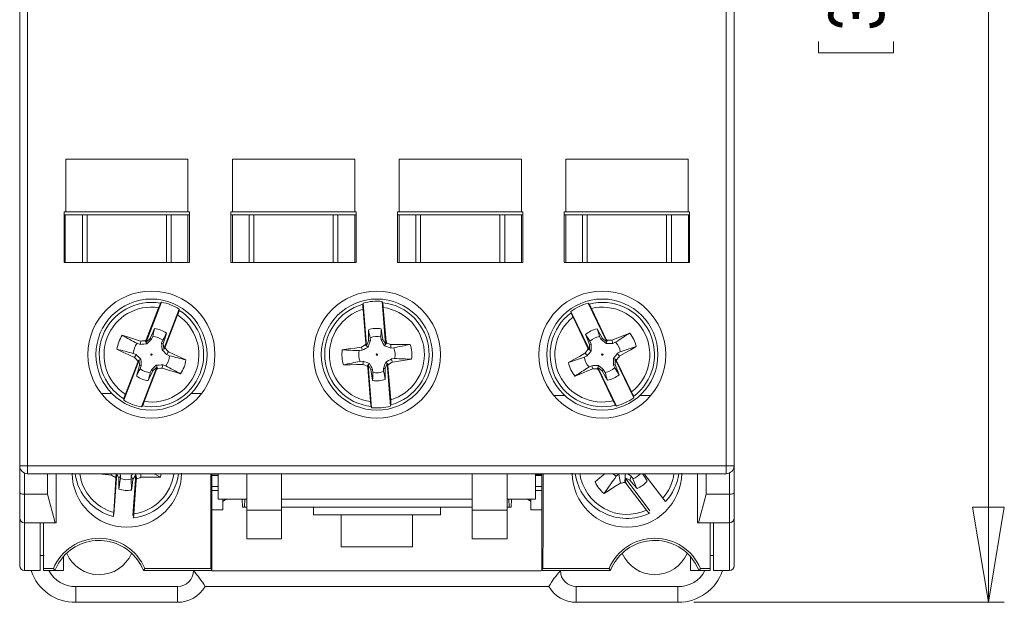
# Model space of a CAD drawing. Header units: millimetres. Extents: x 0 to 420, y 0 to 297.
# Tile 3 of 10: x 63 to 125, y 172 to 209. Entities that reach past the tile are written whole.
import ezdxf

# ---------------------------------------------------------------- set-up
doc = ezdxf.new("R2010")
doc.units = ezdxf.units.MM
doc.styles.add('SLDTEXTSTYLE3', font='TXT', dxfattribs={"width": 0.75})
doc.dimstyles.new('SLDDIMSTYLE0', dxfattribs={"dimtxt": 3.5, "dimasz": 6, "dimexe": 0, "dimexo": 0.0625, "dimgap": 0.875, "dimtad": 1, "dimdec": 1, "dimrnd": 1e-09, "dimzin": 12, "dimdsep": 46, "dimtxsty": 'SLDTEXTSTYLE3', "dimblk1": 'CLOSED', "dimblk2": 'CLOSED', "dimsah": 1, "dimcen": 0.09, "dimadec": 0, "dimazin": 3, "dimtfac": 1, "dimtdec": 1, "dimtofl": 0, "dimtmove": 0, "dimatfit": 3, "dimldrblk": 'CLOSED', "dimfxl": 1, "dimfrac": 2, "dimtolj": 1, "dimtzin": 12, "dimarcsym": 0})

# ---------------------------------------------------------------- blocks, each defined once
blk = doc.blocks.new('_CLOSED')
at = {"color": 0, "linetype": 'ByBlock', "lineweight": -2}
for p, q in [((-1, 0.166667), (0, 0)), ((-1, 0.166667), (-1, -0.166667)), ((0, 0), (-1, -0.166667)), ((0, 0), (-1, 0))]:
    blk.add_line(p, q, dxfattribs=at)
blk = doc.blocks.new('_D')
at = {"color": 7, "linetype": 'Continuous', "lineweight": 0}
for p, q in [((105.098, 253.375), (124.709, 253.375)), ((123.709, 253.375), (123.709, 172.375)), ((113.014, 221.449), (117.736, 221.449)), ((113.014, 221.449), (113.014, 220.739)), ((117.736, 221.449), (117.736, 220.739)), ((113.014, 206.972), (113.014, 207.682)), ((117.736, 206.972), (117.736, 207.682)), ((113.014, 206.972), (117.736, 206.972)), ((105.15, 172.375), (124.709, 172.375))]:
    blk.add_line(p, q, dxfattribs=at)
at = {"color": 7, "linetype": 'Continuous', "lineweight": 0, "xscale": 6, "yscale": 6}
for p, rotation in [((123.709, 253.375, -39.619), 90), ((123.709, 172.375, -39.619), 270)]:
    blk.add_blockref('_CLOSED', p, dxfattribs=dict(at, rotation=rotation))
at = {"color": 7, "linetype": 'Continuous', "lineweight": 0, "char_height": 3.5, "attachment_point": 1, "rotation": 90, "style": 'SLDTEXTSTYLE3'}
for s, insert in [('3,189', (113.641, 208.393)), ('81', (119.197, 211.625))]:
    blk.add_mtext(s, dxfattribs=dict(at, insert=insert))

msp = doc.modelspace()

# ---------------------------------------------------------------- linework, layer by layer
at = {"color": 7, "linetype": 'Continuous', "lineweight": 15}
for p, q in [((62.689, 241.975), (62.689, 180.975)), ((63.189, 241.975), (63.189, 180.975)), ((107.189, 180.975), (107.189, 241.975)), ((107.689, 180.975), (107.689, 241.975)), ((65.589, 196.975), (65.589, 200.275)), ((65.589, 200.275), (73.289, 200.275)), ((73.289, 200.275), (73.289, 196.975)), ((76.089, 196.975), (76.089, 200.275)), ((76.089, 200.275), (83.789, 200.275)), ((83.789, 200.275), (83.789, 196.975)), ((86.589, 200.275), (94.289, 200.275)), ((86.589, 196.975), (86.589, 200.275)), ((94.289, 200.275), (94.289, 196.975)), ((97.089, 196.975), (97.089, 200.275)), ((97.089, 200.275), (104.789, 200.275)), ((104.789, 200.275), (104.789, 196.975)), ((65.489, 193.775), (65.489, 196.975)), ((65.589, 196.975), (65.489, 196.975)), ((65.563, 196.775), (65.489, 196.775)), ((65.563, 196.775), (65.563, 193.775)), ((66.639, 196.775), (65.563, 196.775)), ((65.589, 196.975), (73.289, 196.975)), ((66.639, 196.775), (66.639, 193.775)), ((66.939, 196.775), (66.639, 196.775)), ((66.939, 196.775), (66.939, 193.775)), ((66.939, 196.775), (71.939, 196.775)), ((71.939, 193.775), (71.939, 196.775)), ((72.239, 196.775), (71.939, 196.775)), ((72.239, 193.775), (72.239, 196.775)), ((73.289, 196.775), (72.239, 196.775)), ((73.389, 196.975), (73.289, 196.975)), ((73.289, 196.775), (73.289, 193.775)), ((73.389, 196.775), (73.289, 196.775)), ((73.389, 196.975), (73.389, 193.775)), ((75.989, 193.775), (75.989, 196.975)), ((76.089, 196.975), (75.989, 196.975)), ((76.089, 196.775), (75.989, 196.775)), ((76.089, 196.975), (83.789, 196.975)), ((76.089, 193.775), (76.089, 196.775)), ((77.139, 196.775), (76.089, 196.775)), ((77.139, 196.775), (77.139, 193.775)), ((77.439, 196.775), (77.139, 196.775)), ((77.439, 196.775), (77.439, 193.775)), ((77.439, 196.775), (82.439, 196.775)), ((82.439, 193.775), (82.439, 196.775)), ((82.739, 196.775), (82.439, 196.775)), ((82.739, 193.775), (82.739, 196.775)), ((83.789, 196.775), (82.739, 196.775)), ((83.889, 196.975), (83.789, 196.975)), ((83.789, 196.775), (83.789, 193.775)), ((83.889, 196.775), (83.789, 196.775)), ((83.889, 196.975), (83.889, 193.775)), ((86.489, 193.775), (86.489, 196.975)), ((86.589, 196.975), (86.489, 196.975)), ((86.589, 196.775), (86.489, 196.775)), ((86.589, 196.975), (94.289, 196.975)), ((86.589, 193.775), (86.589, 196.775)), ((87.639, 196.775), (86.589, 196.775)), ((87.639, 196.775), (87.639, 193.775)), ((87.939, 196.775), (87.639, 196.775)), ((87.939, 196.775), (87.939, 193.775)), ((87.939, 196.775), (92.939, 196.775)), ((92.939, 193.775), (92.939, 196.775)), ((93.239, 196.775), (92.939, 196.775)), ((93.239, 193.775), (93.239, 196.775)), ((94.289, 196.775), (93.239, 196.775)), ((94.389, 196.975), (94.289, 196.975)), ((94.389, 196.775), (94.289, 196.775)), ((94.289, 196.775), (94.289, 193.775)), ((94.389, 196.975), (94.389, 193.775)), ((96.989, 193.775), (96.989, 196.975)), ((97.089, 196.975), (96.989, 196.975)), ((97.089, 196.775), (96.989, 196.775)), ((97.089, 196.975), (104.789, 196.975)), ((97.089, 193.775), (97.089, 196.775)), ((98.139, 196.775), (97.089, 196.775)), ((98.139, 196.775), (98.139, 193.775)), ((98.439, 196.775), (98.139, 196.775)), ((98.439, 196.775), (98.439, 193.775)), ((103.439, 196.775), (98.439, 196.775)), ((103.439, 193.775), (103.439, 196.775)), ((103.739, 196.775), (103.439, 196.775)), ((103.739, 196.775), (103.739, 193.775)), ((104.816, 196.775), (103.739, 196.775)), ((104.889, 196.975), (104.789, 196.975)), ((104.816, 196.775), (104.816, 193.775)), ((104.816, 196.775), (104.889, 196.775)), ((104.889, 196.975), (104.889, 193.775)), ((73.389, 193.775), (65.489, 193.775)), ((83.889, 193.775), (75.989, 193.775)), ((94.389, 193.775), (86.489, 193.775)), ((104.889, 193.775), (96.989, 193.775)), ((71.618, 191.276), (70.648, 188.759)), ((71.562, 191.212), (71.618, 191.276)), ((84.302, 191.141), (84.325, 191.222)), ((84.325, 191.222), (84.542, 188.534)), ((85.738, 188.631), (85.521, 191.319)), ((85.521, 191.319), (85.556, 191.242)), ((99.666, 188.784), (98.496, 191.214)), ((98.496, 191.214), (98.557, 191.156)), ((71.443, 190.929), (70.665, 188.91)), ((71.768, 188.328), (72.738, 190.844)), ((71.857, 188.451), (72.635, 190.47)), ((72.738, 190.844), (72.736, 190.76)), ((84.318, 190.834), (84.492, 188.677)), ((85.765, 188.78), (85.59, 190.937)), ((97.415, 190.694), (98.584, 188.264)), ((97.423, 190.61), (97.415, 190.694)), ((99.637, 188.933), (98.698, 190.883)), ((97.548, 190.329), (98.486, 188.379)), ((70.272, 188.618), (70.09, 188.684)), ((70.601, 188.85), (70.665, 188.91)), ((70.901, 188.99), (70.648, 188.759)), ((70.665, 188.91), (70.648, 188.759)), ((71.066, 189.117), (70.994, 188.938)), ((71.632, 188.693), (71.699, 188.874)), ((71.768, 188.328), (71.736, 188.668)), ((84.46, 188.595), (84.492, 188.677)), ((84.492, 188.677), (84.542, 188.534)), ((84.67, 188.851), (84.542, 188.534)), ((84.764, 189.038), (84.776, 188.845)), ((85.458, 188.9), (85.439, 189.092)), ((85.738, 188.631), (85.562, 188.923)), ((85.738, 188.631), (85.765, 188.78)), ((85.765, 188.78), (85.81, 188.705)), ((98.589, 188.605), (98.584, 188.264)), ((98.61, 188.814), (98.691, 188.638)), ((99.307, 188.935), (99.22, 189.107)), ((99.666, 188.784), (99.396, 188.993)), ((99.666, 188.784), (99.637, 188.933)), ((99.637, 188.933), (99.706, 188.879)), ((100.228, 188.754), (100.053, 188.674)), ((69.847, 188.052), (70.026, 187.98)), ((71.768, 188.328), (71.857, 188.451)), ((71.857, 188.451), (71.865, 188.364)), ((72.132, 187.898), (71.953, 187.97)), ((84.264, 188.243), (84.072, 188.224)), ((86.252, 188.401), (86.06, 188.389)), ((98.485, 188.292), (98.486, 188.379)), ((98.486, 188.379), (98.584, 188.264)), ((100.349, 188.057), (100.522, 188.144)), ((70.21, 187.622), (69.241, 185.106)), ((70.122, 187.499), (69.344, 185.48)), ((70.122, 187.499), (70.114, 187.586)), ((70.21, 187.622), (70.122, 187.499)), ((70.21, 187.622), (70.243, 187.282)), ((71.707, 187.332), (71.888, 187.266)), ((84.126, 187.549), (84.319, 187.561)), ((84.64, 187.319), (84.614, 187.17)), ((84.64, 187.319), (84.858, 184.631)), ((84.64, 187.319), (84.817, 187.027)), ((85.709, 187.099), (85.837, 187.416)), ((86.054, 184.728), (85.837, 187.416)), ((85.887, 187.273), (85.837, 187.416)), ((85.919, 187.354), (85.887, 187.273)), ((86.115, 187.707), (86.307, 187.726)), ((98.429, 187.893), (98.257, 187.806)), ((100.169, 187.136), (100.088, 187.312)), ((100.189, 187.345), (100.194, 187.686)), ((101.364, 185.256), (100.194, 187.686)), ((100.292, 187.571), (100.194, 187.686)), ((100.293, 187.658), (100.292, 187.571)), ((101.231, 185.621), (100.292, 187.571)), ((70.346, 187.257), (70.28, 187.076)), ((70.361, 184.674), (71.33, 187.191)), ((70.536, 185.021), (71.313, 187.04)), ((70.912, 186.833), (70.985, 187.012)), ((71.078, 186.96), (71.33, 187.191)), ((71.313, 187.04), (71.33, 187.191)), ((71.378, 187.1), (71.313, 187.04)), ((84.614, 187.17), (84.569, 187.245)), ((84.614, 187.17), (84.788, 185.013)), ((84.921, 187.05), (84.94, 186.857)), ((85.615, 186.912), (85.603, 187.105)), ((86.061, 185.116), (85.887, 187.273)), ((98.551, 187.196), (98.726, 187.276)), ((99.142, 187.017), (99.073, 187.071)), ((99.113, 187.166), (99.142, 187.017)), ((99.113, 187.166), (100.282, 184.736)), ((99.113, 187.166), (99.383, 186.957)), ((99.142, 187.017), (100.08, 185.067)), ((99.472, 187.015), (99.558, 186.843)), ((67.823, 185.531), (68.484, 185.531)), ((73.495, 185.531), (74.156, 185.531)), ((69.241, 185.106), (69.243, 185.19)), ((96.326, 185.403), (97.015, 185.403)), ((101.355, 185.34), (101.364, 185.256)), ((101.763, 185.403), (102.453, 185.403)), ((70.416, 184.738), (70.361, 184.674)), ((84.858, 184.631), (84.823, 184.708)), ((86.076, 184.809), (86.054, 184.728)), ((100.282, 184.736), (100.222, 184.794)), ((62.689, 180.975), (63.189, 180.975)), ((62.689, 180.975), (62.689, 179.299)), ((63.189, 180.975), (107.189, 180.975)), ((63.189, 180.975), (63.189, 180.475)), ((107.189, 180.975), (107.689, 180.975)), ((107.189, 180.475), (107.189, 180.975)), ((107.689, 180.975), (107.689, 179.299)), ((63.189, 180.475), (107.189, 180.475)), ((64.439, 179.175), (64.439, 180.475)), ((64.989, 180.475), (64.989, 177.375)), ((68.483, 180.475), (68.476, 180.373)), ((68.752, 180.154), (68.609, 178.027)), ((68.8, 180.475), (68.627, 177.913)), ((68.792, 180.475), (68.719, 180.234)), ((68.752, 180.154), (68.719, 180.234)), ((68.799, 180.475), (68.752, 180.154)), ((68.805, 180.475), (68.932, 180.176)), ((69.001, 180.475), (69.038, 180.375)), ((69.038, 180.375), (69.029, 180.168)), ((69.705, 180.124), (69.721, 180.331)), ((69.824, 177.835), (69.998, 180.408)), ((69.825, 180.117), (69.998, 180.408)), ((69.883, 177.944), (70.026, 180.07)), ((69.985, 180.475), (70.07, 180.145)), ((70.026, 180.07), (69.998, 180.408)), ((70.07, 180.145), (70.026, 180.07)), ((70.324, 180.475), (70.33, 180.252)), ((74.724, 177.111), (74.719, 180.475)), ((74.792, 180.475), (74.792, 174.375)), ((75.189, 180.379), (74.792, 180.379)), ((74.792, 180.36), (75.189, 180.36)), ((75.189, 180.475), (75.189, 178.875)), ((76.989, 180.475), (76.989, 178.175)), ((79.189, 178.175), (79.189, 180.475)), ((91.189, 180.475), (91.189, 178.175)), ((93.389, 180.475), (93.389, 178.175)), ((95.189, 180.475), (95.189, 178.875)), ((95.587, 180.432), (95.189, 180.432)), ((95.189, 180.36), (95.587, 180.36)), ((95.587, 174.375), (95.587, 180.475)), ((95.66, 180.475), (95.655, 177.111)), ((100.264, 180.31), (100.421, 180.438)), ((100.879, 179.882), (100.801, 179.922)), ((100.822, 180.211), (101.127, 180.059)), ((100.822, 180.211), (100.879, 179.882)), ((100.822, 180.211), (102.386, 178.143)), ((100.879, 179.882), (102.171, 178.173)), ((101.203, 180.325), (101.321, 180.158)), ((103.195, 178.924), (102.023, 180.475)), ((105.389, 177.375), (105.389, 180.475)), ((105.939, 180.475), (105.939, 179.175)), ((62.689, 179.299), (62.689, 177.675)), ((66.567, 179.326), (66.588, 179.29)), ((72.291, 179.29), (72.312, 179.326)), ((75.189, 179.42), (74.792, 179.42)), ((95.189, 179.42), (95.587, 179.42)), ((98.067, 179.326), (98.088, 179.29)), ((103.791, 179.29), (103.812, 179.326)), ((107.689, 179.299), (107.689, 177.675)), ((62.989, 179.175), (64.439, 179.175)), ((62.989, 177.375), (62.989, 179.175)), ((64.922, 177.375), (64.439, 179.175)), ((76.989, 178.875), (75.189, 178.875)), ((75.489, 178.875), (75.489, 178.201)), ((76.729, 178.375), (76.708, 178.875)), ((76.878, 178.875), (76.856, 178.375)), ((91.189, 178.875), (79.189, 178.875)), ((95.189, 178.875), (93.389, 178.875)), ((93.501, 178.875), (93.523, 178.375)), ((93.671, 178.875), (93.649, 178.375)), ((94.889, 178.201), (94.889, 178.875)), ((105.457, 177.375), (105.939, 179.175)), ((105.939, 179.175), (107.389, 179.175)), ((107.389, 179.175), (107.389, 177.375)), ((75.489, 178.201), (74.792, 178.201)), ((76.856, 178.375), (76.729, 178.375)), ((76.989, 178.375), (76.856, 178.375)), ((76.989, 178.175), (79.189, 178.175)), ((76.989, 176.375), (76.989, 178.175)), ((91.189, 178.375), (79.189, 178.375)), ((79.189, 178.175), (79.189, 176.375)), ((81.189, 178.375), (81.189, 177.875)), ((89.189, 178.375), (89.189, 177.875)), ((91.189, 178.175), (93.389, 178.175)), ((91.189, 176.375), (91.189, 178.175)), ((93.523, 178.375), (93.389, 178.375)), ((93.389, 178.175), (93.389, 176.375)), ((93.649, 178.375), (93.523, 178.375)), ((94.889, 178.201), (95.587, 178.201)), ((102.386, 178.016), (102.362, 177.983)), ((62.689, 174.675), (62.689, 177.675)), ((68.606, 177.793), (68.598, 177.772)), ((69.853, 177.69), (69.842, 177.713)), ((89.189, 177.875), (81.189, 177.875)), ((82.939, 177.875), (82.939, 175.875)), ((87.439, 175.875), (87.439, 177.875)), ((107.689, 177.675), (107.689, 174.675)), ((62.989, 177.375), (64.922, 177.375)), ((62.989, 174.375), (62.989, 177.375)), ((63.989, 174.375), (63.989, 177.375)), ((64.189, 177.375), (64.189, 174.508)), ((64.922, 177.375), (64.989, 177.375)), ((74.728, 174.508), (74.724, 177.111)), ((95.655, 177.111), (95.651, 174.508)), ((105.457, 177.375), (105.389, 177.375)), ((105.457, 177.375), (107.389, 177.375)), ((106.189, 174.508), (106.189, 177.375)), ((106.389, 177.375), (106.389, 174.375)), ((107.389, 177.375), (107.389, 174.375)), ((79.189, 176.375), (76.989, 176.375)), ((93.389, 176.375), (91.189, 176.375)), ((82.939, 175.875), (87.439, 175.875)), ((65.439, 175.256), (65.439, 174.375)), ((104.939, 175.256), (104.939, 174.375)), ((63.989, 174.375), (62.989, 174.375)), ((64.189, 174.508), (64.814, 174.508)), ((64.189, 174.375), (64.189, 174.508)), ((64.9, 174.375), (64.189, 174.375)), ((64.9, 174.375), (64.814, 174.508)), ((64.9, 174.375), (65.439, 174.375)), ((70.479, 174.375), (70.565, 174.508)), ((73.635, 174.375), (70.479, 174.375)), ((70.565, 174.508), (74.728, 174.508)), ((73.635, 174.375), (74.742, 174.375)), ((74.792, 174.375), (74.728, 174.508)), ((74.792, 174.375), (74.742, 174.375)), ((95.651, 174.508), (95.587, 174.375)), ((95.587, 174.375), (95.637, 174.375)), ((95.637, 174.375), (96.744, 174.375)), ((95.651, 174.508), (99.814, 174.508)), ((99.9, 174.375), (96.744, 174.375)), ((99.814, 174.508), (99.9, 174.375)), ((105.479, 174.375), (104.939, 174.375)), ((105.565, 174.508), (105.479, 174.375)), ((105.479, 174.375), (106.189, 174.375)), ((105.565, 174.508), (106.189, 174.508)), ((106.189, 174.375), (106.189, 174.508)), ((106.389, 174.375), (107.389, 174.375)), ((72.631, 173.366), (66.228, 173.366)), ((66.228, 172.375), (66.228, 173.366)), ((72.631, 172.375), (72.631, 173.366)), ((96.016, 173.375), (74.363, 173.375)), ((104.15, 173.366), (97.748, 173.366)), ((97.748, 172.375), (97.748, 173.366)), ((104.15, 173.366), (104.15, 172.375)), ((72.631, 172.375), (66.228, 172.375)), ((104.15, 172.375), (97.748, 172.375))]:
    msp.add_line(p, q, dxfattribs=at)
at = {"color": 1, "linetype": 'Continuous', "lineweight": 15}
for p, q in [((62.989, 180.517), (62.989, 179.175)), ((107.389, 180.517), (107.389, 179.175)), ((75.189, 179.665), (74.792, 179.665)), ((95.587, 179.665), (95.189, 179.665)), ((64.228, 175.331), (63.989, 175.328)), ((106.15, 175.331), (106.389, 175.328)), ((95.544, 174.366), (74.792, 174.366))]:
    msp.add_line(p, q, dxfattribs=at)
at = {"color": 7, "linetype": 'Continuous', "lineweight": 15, "flags": 128}
for points in [[(69.154, 189.188), (69.537, 189.068), (69.92, 188.949), (70.302, 188.83), (70.321, 188.824)], [(71.19, 189.614), (71.071, 189.359), (70.901, 188.99)], [(71.736, 188.668), (71.851, 189.037), (71.941, 189.325)], [(84.659, 189.539), (84.663, 189.257), (84.67, 188.851)], [(85.562, 188.923), (85.505, 189.305), (85.461, 189.604)], [(98.332, 189.244), (98.437, 188.983), (98.589, 188.605)], [(99.396, 188.993), (99.206, 189.33), (99.057, 189.593)], [(99.987, 188.875), (100.359, 189.025), (100.74, 189.178), (101.121, 189.332)], [(70.272, 188.618), (70.292, 188.701), (70.321, 188.824)], [(70.691, 188.647), (70.501, 188.634), (70.386, 188.626), (70.272, 188.618)], [(70.321, 188.824), (70.397, 188.831), (70.601, 188.85)], [(70.691, 188.647), (70.657, 188.724), (70.601, 188.85)], [(70.994, 188.938), (70.918, 188.866), (70.842, 188.792), (70.691, 188.647)], [(70.994, 188.938), (70.919, 188.979), (70.901, 188.99)], [(71.661, 188.273), (71.648, 188.463), (71.64, 188.578), (71.632, 188.693)], [(71.632, 188.693), (71.715, 188.673), (71.736, 188.668)], [(84.219, 188.45), (84.284, 188.49), (84.46, 188.595)], [(84.629, 188.451), (84.565, 188.506), (84.46, 188.595)], [(84.776, 188.845), (84.739, 188.747), (84.702, 188.647), (84.629, 188.451)], [(84.776, 188.845), (84.691, 188.85), (84.67, 188.851)], [(85.458, 188.9), (85.541, 188.918), (85.562, 188.923)], [(85.665, 188.535), (85.571, 188.7), (85.514, 188.801), (85.458, 188.9)], [(85.665, 188.535), (85.72, 188.599), (85.81, 188.705)], [(86.071, 188.6), (86.472, 188.606), (86.882, 188.612), (87.293, 188.618)], [(98.691, 188.638), (98.61, 188.612), (98.589, 188.605)], [(98.691, 188.638), (98.692, 188.533), (98.693, 188.427), (98.696, 188.218)], [(99.307, 188.935), (99.378, 188.982), (99.396, 188.993)], [(99.632, 188.669), (99.485, 188.789), (99.396, 188.862), (99.307, 188.935)], [(99.632, 188.669), (99.66, 188.749), (99.706, 188.879)], [(100.053, 188.674), (99.948, 188.673), (99.841, 188.671), (99.632, 188.669)], [(69.924, 187.794), (69.56, 187.962), (69.187, 188.135), (68.815, 188.307)], [(70.026, 187.98), (70.099, 187.904), (70.172, 187.827), (70.318, 187.677)], [(71.661, 188.273), (71.739, 188.308), (71.865, 188.364)], [(71.953, 187.97), (71.88, 188.046), (71.806, 188.123), (71.661, 188.273)], [(72.054, 188.156), (72.419, 187.988), (72.791, 187.815), (73.164, 187.643)], [(83.009, 188.272), (83.406, 188.33), (83.803, 188.389), (84.2, 188.447), (84.219, 188.45)], [(84.264, 188.243), (84.246, 188.327), (84.219, 188.45)], [(84.629, 188.451), (84.464, 188.357), (84.363, 188.3), (84.264, 188.243)], [(86.06, 188.389), (85.961, 188.425), (85.861, 188.462), (85.665, 188.535)], [(97.249, 187.468), (97.598, 187.665), (97.947, 187.863), (98.296, 188.06), (98.313, 188.069)], [(98.313, 188.069), (98.36, 188.13), (98.485, 188.292)], [(98.429, 187.893), (98.383, 187.964), (98.313, 188.069)], [(98.696, 188.218), (98.575, 188.071), (98.502, 187.981), (98.429, 187.893)], [(98.696, 188.218), (98.616, 188.246), (98.485, 188.292)], [(100.083, 187.732), (100.203, 187.879), (100.277, 187.969), (100.349, 188.057)], [(100.349, 188.057), (100.396, 187.986), (100.466, 187.881)], [(101.53, 188.482), (101.181, 188.284), (100.832, 188.087), (100.482, 187.89), (100.466, 187.881)], [(70.318, 187.677), (70.24, 187.642), (70.114, 187.586)], [(70.318, 187.677), (70.331, 187.487), (70.339, 187.372), (70.346, 187.257)], [(70.985, 187.012), (71.06, 187.084), (71.137, 187.158), (71.288, 187.303)], [(71.288, 187.303), (71.477, 187.316), (71.593, 187.324), (71.707, 187.332)], [(71.288, 187.303), (71.322, 187.226), (71.378, 187.1)], [(71.707, 187.332), (71.687, 187.249), (71.658, 187.126)], [(84.308, 187.35), (83.907, 187.344), (83.496, 187.338), (83.086, 187.332)], [(84.319, 187.561), (84.418, 187.525), (84.517, 187.488), (84.713, 187.415)], [(84.713, 187.415), (84.658, 187.35), (84.569, 187.245)], [(84.713, 187.415), (84.807, 187.25), (84.864, 187.149), (84.921, 187.05)], [(85.603, 187.105), (85.639, 187.203), (85.676, 187.303), (85.749, 187.499)], [(85.749, 187.499), (85.915, 187.593), (86.015, 187.65), (86.115, 187.707)], [(85.749, 187.499), (85.814, 187.444), (85.919, 187.354)], [(86.16, 187.5), (86.095, 187.46), (85.919, 187.354)], [(86.115, 187.707), (86.133, 187.623), (86.16, 187.5)], [(87.369, 187.678), (86.972, 187.62), (86.576, 187.561), (86.179, 187.503), (86.16, 187.5)], [(100.083, 187.732), (100.163, 187.704), (100.293, 187.658)], [(100.088, 187.312), (100.087, 187.417), (100.086, 187.523), (100.083, 187.732)], [(100.088, 187.312), (100.169, 187.338), (100.189, 187.345)], [(100.447, 186.706), (100.341, 186.967), (100.189, 187.345)], [(100.466, 187.881), (100.419, 187.82), (100.293, 187.658)], [(70.243, 187.282), (70.128, 186.913), (70.038, 186.625)], [(70.346, 187.257), (70.263, 187.277), (70.243, 187.282)], [(70.789, 186.336), (70.907, 186.591), (71.078, 186.96)], [(70.985, 187.012), (71.06, 186.971), (71.078, 186.96)], [(71.658, 187.126), (71.582, 187.119), (71.378, 187.1)], [(72.825, 186.762), (72.442, 186.882), (72.059, 187.001), (71.676, 187.12), (71.658, 187.126)], [(84.921, 187.05), (84.838, 187.032), (84.817, 187.027)], [(84.817, 187.027), (84.873, 186.645), (84.917, 186.346)], [(85.603, 187.105), (85.688, 187.1), (85.709, 187.099)], [(85.72, 186.411), (85.715, 186.693), (85.709, 187.099)], [(98.792, 187.075), (98.42, 186.925), (98.039, 186.772), (97.658, 186.618)], [(98.726, 187.276), (98.831, 187.277), (98.937, 187.279), (99.146, 187.281)], [(99.146, 187.281), (99.118, 187.201), (99.073, 187.071)], [(99.146, 187.281), (99.294, 187.161), (99.383, 187.088), (99.472, 187.015)], [(99.472, 187.015), (99.4, 186.968), (99.383, 186.957)], [(99.383, 186.957), (99.573, 186.62), (99.721, 186.357)], [(68.476, 180.373), (68.078, 180.425), (67.698, 180.475)], [(69.038, 180.375), (68.953, 180.215), (68.932, 180.176)], [(68.932, 180.176), (68.932, 179.795), (68.932, 179.498)], [(69.029, 180.168), (69.015, 180.071), (69.001, 179.975), (68.973, 179.781), (68.932, 179.498)], [(69.735, 179.445), (69.722, 179.732), (69.713, 179.928), (69.709, 180.026), (69.705, 180.124)], [(69.721, 180.331), (69.772, 180.428), (69.796, 180.475)], [(69.721, 180.331), (69.805, 180.16), (69.825, 180.117)], [(69.735, 179.445), (69.772, 179.72), (69.825, 180.117)], [(70.33, 180.252), (70.259, 180.223), (70.07, 180.145)], [(71.552, 180.251), (71.151, 180.252), (70.75, 180.252), (70.349, 180.252), (70.33, 180.252)], [(71.141, 180.475), (71.278, 180.4), (71.552, 180.251)], [(71.605, 180.475), (71.582, 180.365), (71.552, 180.251)], [(98.934, 179.964), (99.239, 180.22), (99.543, 180.475)], [(100.524, 179.873), (100.187, 179.658), (99.842, 179.438), (99.498, 179.218)], [(100.421, 180.438), (100.524, 180.465), (100.561, 180.475)], [(100.421, 180.438), (100.463, 180.21), (100.504, 179.983), (100.524, 179.873)], [(100.829, 180.475), (100.821, 180.307), (100.801, 179.922)], [(101.203, 180.325), (101.142, 180.112), (101.127, 180.059)], [(101.127, 180.059), (101.377, 179.77), (101.573, 179.543)], [(102.219, 180.017), (102.066, 180.25), (101.918, 180.475)], [(75.797, 178.875), (75.792, 178.874), (75.706, 178.853), (75.63, 178.825), (75.526, 178.759), (75.489, 178.69)], [(94.889, 178.69), (94.853, 178.759), (94.748, 178.825), (94.673, 178.853), (94.586, 178.874), (94.582, 178.875)], [(68.609, 178.027), (68.603, 177.928), (68.598, 177.847), (68.597, 177.792), (68.597, 177.771), (68.598, 177.772)], [(102.171, 178.173), (102.234, 178.095), (102.29, 178.032), (102.333, 177.992), (102.359, 177.981), (102.362, 177.983)], [(65.439, 175.256), (65.131, 174.839), (64.9, 174.375)], [(104.939, 175.256), (105.247, 174.839), (105.479, 174.375)]]:
    msp.add_lwpolyline(points, dxfattribs=at)
at = {"color": 7, "linetype": 'Continuous', "lineweight": 15}
for centre, radius in [((70.989, 187.975), 4), ((85.189, 187.975), 4), ((99.389, 187.975), 4), ((70.989, 187.975), 3.5), ((85.189, 187.975), 3.5), ((99.389, 187.975), 3.5), ((70.989, 187.975), 0.0467), ((85.189, 187.975), 0.0467), ((99.389, 187.975), 0.0467)]:
    msp.add_circle(centre, radius, dxfattribs=at)
for centre, radius, start, end in [((70.989, 187.975), 3.288, 79.96047, 237.90652), ((74.469, 189.821), 3.223, 154.41778, 159.88254), ((70.989, 187.975), 3.36, 58.64699, 79.22), ((85.189, 187.975), 3.288, 105.65076, 263.59681), ((87.526, 191.147), 3.223, 180.10817, 185.57259), ((85.189, 187.975), 3.36, 84.33728, 104.91029), ((83.38, 190.843), 2.212, 2.424, 10.39036), ((85.189, 187.975), 3.288, 285.65076, 83.59681), ((99.389, 187.975), 3.36, 105.41088, 125.98389), ((99.389, 187.975), 3.288, 306.72436, 104.67041), ((96.67, 190.001), 2.212, 23.49785, 31.46419), ((70.989, 187.975), 2.989, 81.26666, 236.60033), ((70.989, 187.975), 3.288, 259.96047, 57.90652), ((70.989, 187.975), 2.989, 261.26666, 56.60033), ((70.603, 191.344), 2.212, 336.73312, 344.70063), ((85.189, 187.975), 2.989, 106.95695, 262.29062), ((85.189, 187.975), 2.989, 286.95695, 82.29062), ((99.389, 187.975), 3.288, 126.72436, 284.67041), ((100.43, 191.775), 3.224, 201.1825, 206.64526), ((99.389, 187.975), 2.989, 308.03055, 103.36422), ((99.389, 187.975), 2.989, 128.03055, 283.36422), ((70.989, 187.975), 2.2, 146.55404, 171.31295), ((295.785, 609.882), 477.856, 241.68836, 241.81587), ((-232.03, 264.475), 312.324, 346.03782, 346.13175), ((70.989, 187.975), 1.652, 54.82993, 83.03707), ((342.537, 43.834), 307.229, 151.73452, 151.83), ((85.189, 187.975), 1.652, 80.52022, 108.72736), ((-218.248, 126.134), 309.472, 11.72771, 11.8225), ((395.132, 175.678), 309.983, 177.42521, 177.51984), ((99.389, 187.975), 1.652, 101.59381, 129.80096), ((-163.281, 20.027), 311.57, 32.80155, 32.89571), ((394.522, 288.448), 311.563, 198.49897, 198.59313), ((-161.214, 594.191), 482.421, 302.81554, 302.94184), ((99.389, 187.975), 2.2, 13.31793, 38.07684), ((70.989, 187.975), 1.145, 141.72721, 176.13979), ((70.989, 187.975), 1.145, 51.72721, 86.13979), ((85.189, 187.975), 1.145, 77.4175, 111.83008), ((76.614, 165.443), 25.013, 67.7852, 68.42914), ((-54.177, 195.9), 140.438, 356.93398, 357.02031), ((-11.173, 657.143), 478.76, 281.74147, 281.86873), ((85.189, 187.975), 2.2, 352.24434, 17.00324), ((99.389, 187.975), 1.145, 98.49109, 132.90368), ((99.49, 163.954), 24.926, 88.85764, 89.50383), ((-33.027, 145.415), 139.934, 18.00732, 18.09396), ((99.389, 187.975), 1.145, 8.49109, 42.90368), ((-47.088, -282.774), 485.13, 76.05215, 76.17774), ((194.174, 119.853), 141.612, 151.24407, 151.32968), ((53.391, 171.294), 25.152, 42.09683, 42.73722), ((-50.113, 254.957), 139.238, 331.24312, 331.33019), ((85.189, 187.975), 2.2, 172.24434, 197.00324), ((105.055, 669.885), 482.117, 267.3791, 267.50548), ((85.189, 187.975), 1.145, 167.4175, 201.83008), ((85.189, 187.975), 1.145, 347.4175, 21.83008), ((253.941, -268.28), 481.519, 108.45264, 108.57917), ((88.408, 204.491), 24.908, 222.09356, 222.74021), ((70.989, 187.975), 1.145, 321.72721, 356.13979), ((188.478, 656.336), 482.671, 256.05164, 256.17788), ((70.989, 187.975), 2.2, 326.55404, 351.31295), ((183.007, -288.147), 485.864, 101.74259, 101.868), ((224.184, 180.07), 140.065, 176.93386, 177.02042), ((93.767, 210.512), 25.018, 247.78597, 248.42978), ((65.243, -295.769), 483.954, 87.37954, 87.50544), ((-57.216, 650.364), 487.988, 288.45348, 288.57834), ((99.389, 187.975), 2.2, 193.31793, 218.07684), ((99.389, 187.975), 1.145, 188.49109, 222.90368), ((-205.179, 334.596), 312.473, 331.73523, 331.82911), ((70.989, 187.975), 1.145, 231.72721, 266.13979), ((368.116, 112.934), 306.253, 166.03679, 166.13258), ((-158.775, -243.182), 488.355, 61.68975, 61.81452), ((-224.481, 200.26), 309.711, 357.42516, 357.51988), ((85.189, 187.975), 1.145, 257.4175, 291.83008), ((387.833, 249.65), 308.661, 191.7275, 191.82254), ((360.392, -218.857), 483.156, 122.8158, 122.94191), ((232.518, 230.767), 140.683, 198.00755, 198.09373), ((99.288, 212.002), 24.932, 268.85847, 269.50452), ((99.389, 187.975), 1.145, 278.49109, 312.90368), ((-193.91, 88.116), 309.63, 18.49881, 18.59355), ((99.389, 187.975), 1.652, 281.59381, 309.80096), ((358.026, 353.319), 306.769, 212.8009, 212.89653), ((70.989, 187.975), 1.652, 234.82993, 263.03707), ((85.189, 187.975), 1.652, 260.52022, 288.72736), ((71.376, 184.606), 2.212, 156.73357, 164.7003), ((98.349, 184.175), 3.224, 21.1825, 26.64557), ((70.989, 187.975), 3.36, 238.64699, 259.22), ((67.509, 186.129), 3.223, 334.41778, 339.88201), ((86.999, 185.107), 2.212, 182.42454, 190.38982), ((82.853, 184.803), 3.223, 0.1081, 5.57259), ((102.109, 185.949), 2.212, 203.49743, 211.46366), ((99.389, 187.975), 3.36, 285.41088, 305.98389), ((85.189, 187.975), 3.36, 264.33728, 284.91029), ((63.189, 180.975), 0.5, 180, 270), ((69.439, 180.551), 3.45, 180.70105, 359.29895), ((100.939, 180.551), 3.45, 180.70105, 359.29895), ((107.189, 180.975), 0.5, 270, 0), ((69.401, 180.923), 3.251, 187.91723, 255.71074), ((81.179, 202.154), 25.214, 239.7472, 240.38357), ((69.439, 181.255), 1.161, 249.306, 283.21561), ((69.468, 180.93), 3.262, 276.78474, 351.98885), ((100.936, 180.947), 3.289, 188.25349, 295.70579), ((100.906, 180.869), 2.17, 204.66095, 229.52458), ((412.892, -40.062), 382.492, 144.81981, 145.01968), ((100.929, 181.235), 1.139, 221.87795, 234.30507), ((96.255, 204.872), 25.361, 279.69039, 280.32522), ((94.446, 169.207), 13.01, 58.71032, 60.00395), ((100.945, 181.241), 1.146, 289.15303, 318.07428), ((-187.975, 61.046), 312.857, 22.2569, 22.37857), ((100.949, 181.071), 1.65, 292.21691, 320.29965), ((101.012, 180.908), 3.216, 317.19303, 352.25282), ((69.439, 181.094), 1.676, 252.36533, 280.15654), ((104.077, 179.519), 1.064, 213.98287, 228.39846), ((62.989, 177.675), 0.3, 180, 270), ((68.492, 177.979), 1.392, 348.01812, 358.5556), ((107.389, 177.675), 0.3, 270, 0), ((67.689, 173.286), 3.124, 23.01989, 156.98011), ((67.689, 173.272), 3, 21.58026, 138.59038), ((102.689, 173.286), 3.124, 23.01989, 156.98011), ((102.689, 173.272), 3, 41.40962, 158.41974), ((67.689, 176.34), 2.228, 203.78503, 336.30654), ((102.689, 176.34), 2.228, 203.69459, 336.21604), ((62.989, 174.675), 0.3, 180, 270), ((66.164, 175.266), 2.892, 197.9436, 271.27541), ((72.631, 174.366), 1, 270.00758, 359.98735), ((68.4, 169.738), 6.985, 31.38224, 41.50318), ((101.982, 169.735), 6.989, 138.50009, 148.61449), ((97.748, 174.366), 1, 180.01265, 269.99242), ((104.167, 175.333), 2.958, 269.67519, 341.1058), ((107.389, 174.675), 0.3, 270, 0), ((72.631, 174.375), 2, 270.00007, 329.99874), ((97.748, 174.375), 2, 210.00126, 269.99993)]:
    msp.add_arc(centre, radius, start, end, dxfattribs=at)
at = {"color": 1, "linetype": 'Continuous', "lineweight": 15}
for centre, radius, start, end in [((69.407, 180.877), 2.959, 187.80058, 254.35073), ((69.468, 180.878), 2.963, 278.05636, 352.19092), ((100.937, 180.899), 2.992, 188.13791, 294.35976), ((101.007, 180.86), 2.921, 318.50242, 352.43175), ((66.177, 175.216), 1.85, 207.03002, 271.59154), ((104.202, 175.216), 1.85, 268.40846, 332.96998)]:
    msp.add_arc(centre, radius, start, end, dxfattribs=at)
at = {"color": 7, "linetype": 'Continuous', "lineweight": 15}
for centre, start_param, end_param in [((62.989, 179.299), 3.141593, 4.712389), ((107.389, 179.299), 4.712389, 6.283185)]:
    msp.add_ellipse(centre, major_axis=(0.3, 0), ratio=0.414214, start_param=start_param, end_param=end_param, dxfattribs=at)

# ---------------------------------------------------------------- dimensions: what is measured, and where the dimension line sits
at = {"color": 7, "linetype": 'Continuous', "lineweight": 0}
dim = msp.add_linear_dim(base=(123.709, 172.375), p1=(104.098, 253.375), p2=(104.15, 172.375), angle=90, dimstyle='SLDDIMSTYLE0', dxfattribs=at)
dim.commit()
dim.dimension.update_dxf_attribs({"geometry": '_D', "text_midpoint": (123.709, 214.21), "dimtype": 160})

doc.saveas('drawing.dxf')
